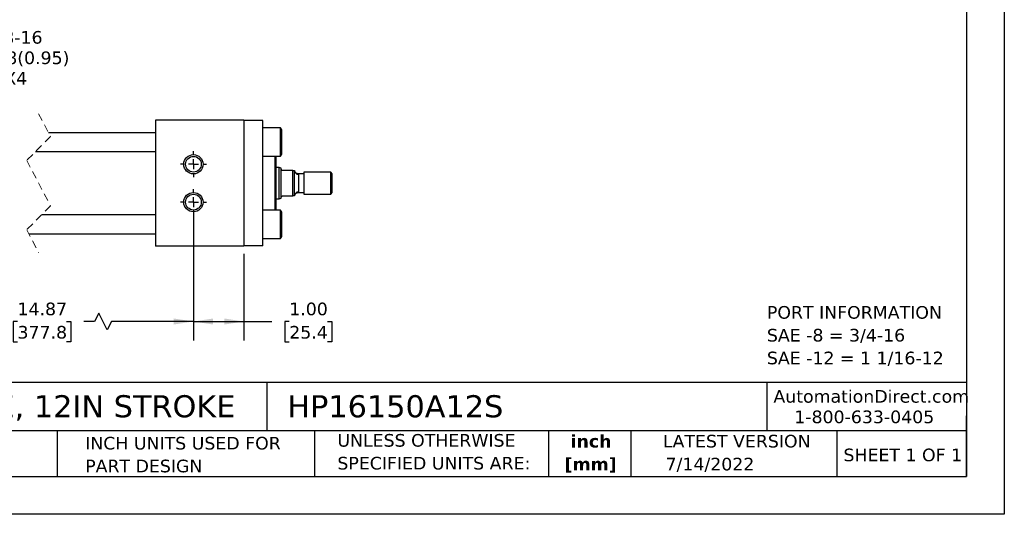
# Model space of a CAD drawing. Header units: inches. Extents: x 0 to 33, y 0 to 25.5.
# Tile 2 of 4: x 13.5 to 33, y 0 to 9.8. Entities that reach past the tile are written whole.
import ezdxf

# ---------------------------------------------------------------- set-up
doc = ezdxf.new("R2010")
doc.units = ezdxf.units.IN
doc.header["$LTSCALE"] = 3
doc.header["$MEASUREMENT"] = 0
for name, pattern in [('SLD-Center', [0.75, 0.6, -0.05, 0.05, -0.05]), ('SLD-Dashed', [0.075, 0.05, -0.025]), ('SLD-Solid', [0])]:
    doc.linetypes.add(name, pattern=pattern)
doc.layers.add('CENTER', color=40, linetype='SLD-Center')
doc.layers.add('DIMENSIONS', color=140, linetype='SLD-Solid', lineweight=25)
doc.layers.add('TEXT', color=140, linetype='SLD-Solid', lineweight=25)
doc.styles.add('SLDTEXTSTYLE0', font='VERDANA.TTF')
doc.styles.add('SLDTEXTSTYLE1', font='VERDANAB.TTF')
doc.dimstyles.new('SLDDIMSTYLE0', dxfattribs={"dimtxt": 0.254883, "dimasz": 0.39, "dimexe": 0, "dimexo": 0.0625, "dimgap": 0.063721, "dimtad": 0, "dimtih": 1, "dimtoh": 1, "dimrnd": 1e-09, "dimzin": 4, "dimdsep": 46, "dimtxsty": 'SLDTEXTSTYLE0', "dimsah": 1, "dimcen": 0.09, "dimadec": 0, "dimazin": 1, "dimtfac": 1, "dimtofl": 0, "dimtmove": 0, "dimatfit": 3, "dimfxl": 0, "dimfrac": 2, "dimtolj": 1, "dimtzin": 12, "dimarcsym": 0})
doc.dimstyles.new('SLDDIMSTYLE1', dxfattribs={"dimtxt": 0.254883, "dimasz": 0.39, "dimexe": 0, "dimexo": 0.0625, "dimgap": 0.063721, "dimtad": 0, "dimtih": 1, "dimtoh": 1, "dimrnd": 1e-09, "dimzin": 12, "dimdsep": 46, "dimtxsty": 'SLDTEXTSTYLE0', "dimsah": 1, "dimcen": 0.09, "dimadec": 0, "dimazin": 3, "dimtfac": 1, "dimtofl": 0, "dimtmove": 0, "dimatfit": 3, "dimfxl": 0, "dimfrac": 2, "dimtolj": 1, "dimtzin": 12, "dimarcsym": 0})
doc.dimstyles.new('SLDDIMSTYLE7', dxfattribs={"dimtxt": 0.254883, "dimasz": 0.39, "dimexe": 0, "dimexo": 0.0625, "dimgap": 0.063721, "dimtad": 0, "dimtih": 1, "dimtoh": 1, "dimrnd": 1e-09, "dimzin": 12, "dimdsep": 46, "dimtxsty": 'SLDTEXTSTYLE0', "dimsah": 1, "dimcen": 0, "dimadec": 0, "dimazin": 3, "dimtfac": 1, "dimtofl": 0, "dimtmove": 0, "dimatfit": 3, "dimfxl": 0, "dimfrac": 2, "dimtolj": 1, "dimtzin": 12, "dimarcsym": 0})

# ---------------------------------------------------------------- blocks, each defined once
blk = doc.blocks.new('SW_NOTE_0')
at = {"layer": 'TEXT', "color": 0, "char_height": 0.25, "attachment_point": 1, "style": 'SLDTEXTSTYLE0'}
for s, insert in [('PORT INFORMATION', (0, 0.318)), ('SAE -8 = 3/4-16', (0, -0.134)), ('SAE -12 = 1 1/16-12', (0, -0.585))]:
    blk.add_mtext(s, dxfattribs=dict(at, insert=insert))
blk = doc.blocks.new('SW_NOTE_0_1')
at = {"layer": 'TEXT', "color": 0, "char_height": 0.25, "attachment_point": 2, "style": 'SLDTEXTSTYLE1'}
for s, insert in [('inch', (0.375, 0.318)), ('[mm]', (0.367, -0.134))]:
    blk.add_mtext(s, dxfattribs=dict(at, insert=insert))
blk = doc.blocks.new('SW_NOTE_0_2')
at = {"layer": 'TEXT', "color": 0, "char_height": 0.25, "attachment_point": 1, "style": 'SLDTEXTSTYLE0'}
for s, insert in [('UNLESS OTHERWISE ', (0, 0.318)), ('SPECIFIED UNITS ARE:', (0, -0.134))]:
    blk.add_mtext(s, dxfattribs=dict(at, insert=insert))
blk = doc.blocks.new('SW_NOTE_0_6')
at = {"layer": 'TEXT', "color": 0, "char_height": 0.25, "attachment_point": 1, "style": 'SLDTEXTSTYLE0'}
for s, insert in [('INCH UNITS USED FOR ', (0, 0.318)), ('PART DESIGN', (0, -0.134))]:
    blk.add_mtext(s, dxfattribs=dict(at, insert=insert))
blk = doc.blocks.new('_D_18')
at = {"layer": 'DIMENSIONS'}
for p, q in [((10.731, 6.032), (10.731, 3.443)), ((16.946, 6.032), (16.946, 3.443)), ((15.071, 3.984), (14.987, 3.818)), ((15.237, 3.651), (15.071, 3.984)), ((10.731, 3.818), (13.117, 3.818)), ((13.463, 3.818), (13.377, 3.818)), ((13.377, 3.818), (13.377, 3.413)), ((14.432, 3.818), (14.518, 3.818)), ((14.518, 3.818), (14.518, 3.413)), ((14.987, 3.818), (14.778, 3.818)), ((15.321, 3.818), (15.237, 3.651)), ((16.946, 3.818), (15.321, 3.818)), ((13.377, 3.413), (13.463, 3.413)), ((14.518, 3.413), (14.432, 3.413))]:
    blk.add_line(p, q, dxfattribs=at)
for points in [[(10.731, 3.818), (11.121, 3.758), (11.121, 3.878)], [(16.946, 3.818), (16.556, 3.878), (16.556, 3.758)]]:
    blk.add_solid(points, dxfattribs=at)
at = {"layer": 'DIMENSIONS', "char_height": 0.25, "attachment_point": 1, "style": 'SLDTEXTSTYLE0'}
for s, insert in [('14.87', (13.463, 4.192)), ('377.8', (13.463, 3.73))]:
    blk.add_mtext(s, dxfattribs=dict(at, insert=insert))
blk = doc.blocks.new('_D_19')
at = {"layer": 'DIMENSIONS'}
for p, q in [((16.946, 6.032), (16.946, 3.443)), ((17.946, 5.157), (17.946, 3.443)), ((16.946, 3.818), (17.946, 3.818)), ((17.946, 3.818), (18.497, 3.818)), ((18.843, 3.818), (18.757, 3.818)), ((18.757, 3.818), (18.757, 3.413)), ((19.6, 3.818), (19.686, 3.818)), ((19.686, 3.818), (19.686, 3.413)), ((18.757, 3.413), (18.843, 3.413)), ((19.686, 3.413), (19.6, 3.413))]:
    blk.add_line(p, q, dxfattribs=at)
for points in [[(16.946, 3.818), (17.336, 3.758), (17.336, 3.878)], [(17.946, 3.818), (17.556, 3.878), (17.556, 3.758)]]:
    blk.add_solid(points, dxfattribs=at)
at = {"layer": 'DIMENSIONS', "char_height": 0.25, "attachment_point": 1, "style": 'SLDTEXTSTYLE0'}
for s, insert in [('1.00', (18.843, 4.192)), ('25.4', (18.843, 3.73))]:
    blk.add_mtext(s, dxfattribs=dict(at, insert=insert))
blk = doc.blocks.new('SW_SYMBOL_HOLE_DEPTH')
at = {"layer": 'DIMENSIONS', "color": 0}
for p, q in [((0, 103.3), (94.5, 103.3)), ((47.2, 103.3), (47.2, 8.9)), ((11.8, 65.6), (47.2, 8.9)), ((82.7, 65.6), (47.2, 8.9))]:
    blk.add_line(p, q, dxfattribs=at)
blk = doc.blocks.new('_D_21')
at = {"layer": 'DIMENSIONS'}
for p, q in [((10.795, 7.112), (11.487, 9.05)), ((11.487, 9.05), (12.143, 9.05))]:
    blk.add_line(p, q, dxfattribs=at)
blk.add_solid([(10.795, 7.112), (10.983, 7.459), (10.87, 7.499)], dxfattribs=at)
at = {"layer": 'DIMENSIONS', "xscale": 0.002688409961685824, "yscale": 0.002688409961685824, "zscale": 0.002688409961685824}
blk.add_blockref('SW_SYMBOL_HOLE_DEPTH', (12.331, 8.881), dxfattribs=at)
at = {"layer": 'DIMENSIONS', "char_height": 0.25, "attachment_point": 1, "style": 'SLDTEXTSTYLE0'}
for s, insert in [('3/8-16', (12.847, 9.57)), ('0.38(0.95)', (12.695, 9.165)), ('X4', (13.202, 8.76))]:
    blk.add_mtext(s, dxfattribs=dict(at, insert=insert))
blk = doc.blocks.new('SW_CENTERMARKSYMBOL_6')
at = {"layer": 'CENTER', "color": 0}
for p, q in [((0, 0.2), (0, 0.256)), ((-0.2, 0), (-0.256, 0)), ((0, 0), (-0.1, 0)), ((0, 0), (0, 0.1)), ((0, 0), (0, -0.1)), ((0, 0), (0.1, 0)), ((0.2, 0), (0.256, 0)), ((0, -0.2), (0, -0.256))]:
    blk.add_line(p, q, dxfattribs=at)
blk = doc.blocks.new('SW_CENTERMARKSYMBOL_7')
at = {"layer": 'CENTER', "color": 0}
for p, q in [((0, 0.2), (0, 0.256)), ((-0.2, 0), (-0.256, 0)), ((0, 0), (-0.1, 0)), ((0, 0), (0, 0.1)), ((0, 0), (0, -0.1)), ((0, 0), (0.1, 0)), ((0.2, 0), (0.256, 0)), ((0, -0.2), (0, -0.256))]:
    blk.add_line(p, q, dxfattribs=at)

msp = doc.modelspace()

# ---------------------------------------------------------------- linework, layer by layer
at = {"color": 7, "linetype": 'SLD-Solid'}
for p, q in [((33, 25.5), (33, 0)), ((33, 0), (0, 0))]:
    msp.add_line(p, q, dxfattribs=at)
at = {"color": 7, "linetype": 'SLD-Dashed', "lineweight": 18}
for p, q in [((13.881, 7.932), (14.117, 7.481)), ((14.117, 7.481), (13.645, 7.009)), ((13.645, 7.009), (14.117, 6.106)), ((14.117, 6.106), (13.645, 5.634)), ((13.645, 5.634), (13.881, 5.182))]:
    msp.add_line(p, q, dxfattribs=at)
for p, q in [((16.196, 7.807), (16.196, 5.307)), ((17.946, 7.807), (16.196, 7.807)), ((17.946, 7.807), (17.946, 5.307)), ((18.321, 7.797), (17.946, 7.797)), ((18.321, 5.317), (18.321, 7.797)), ((18.672, 7.651), (18.321, 7.651)), ((18.696, 7.611), (18.672, 7.651)), ((18.672, 7.089), (18.672, 7.651)), ((18.696, 7.37), (18.696, 7.611)), ((16.196, 7.557), (14.078, 7.557)), ((18.696, 7.129), (18.696, 7.37)), ((13.819, 7.182), (16.196, 7.182)), ((18.321, 7.089), (18.672, 7.089)), ((18.558, 7.089), (18.558, 6.026)), ((18.578, 7.089), (18.578, 6.026)), ((18.672, 7.089), (18.696, 7.129)), ((18.642, 6.87), (18.578, 6.87)), ((18.686, 6.854), (18.642, 6.87)), ((18.642, 6.245), (18.642, 6.87)), ((18.686, 6.839), (18.686, 6.854)), ((18.686, 6.276), (18.686, 6.839)), ((18.915, 6.807), (18.717, 6.807)), ((18.915, 6.307), (18.915, 6.807)), ((18.915, 6.807), (18.946, 6.807)), ((18.946, 6.307), (18.946, 6.807)), ((19.134, 6.741), (19.025, 6.741)), ((19.025, 6.741), (19.026, 6.731)), ((19.026, 6.731), (19.026, 6.383)), ((19.665, 6.776), (19.134, 6.776)), ((19.134, 6.776), (19.134, 6.339)), ((19.696, 6.745), (19.665, 6.776)), ((19.665, 6.339), (19.665, 6.776)), ((19.696, 6.37), (19.696, 6.745)), ((18.578, 6.245), (18.642, 6.245)), ((18.642, 6.245), (18.686, 6.261)), ((18.686, 6.261), (18.686, 6.276)), ((18.717, 6.307), (18.915, 6.307)), ((18.946, 6.307), (18.915, 6.307)), ((19.026, 6.383), (19.025, 6.374)), ((19.025, 6.374), (19.134, 6.374)), ((19.134, 6.339), (19.665, 6.339)), ((19.665, 6.339), (19.696, 6.37)), ((16.196, 5.932), (13.944, 5.932)), ((18.672, 6.026), (18.321, 6.026)), ((18.696, 5.986), (18.672, 6.026)), ((18.672, 5.464), (18.672, 6.026)), ((18.696, 5.504), (18.696, 5.986)), ((13.685, 5.557), (16.196, 5.557)), ((18.321, 5.464), (18.672, 5.464)), ((18.672, 5.464), (18.696, 5.504)), ((17.946, 5.307), (16.196, 5.307)), ((18.321, 5.317), (17.946, 5.317))]:
    msp.add_line(p, q)
for centre, radius in [((16.946, 6.932), 0.191), ((16.946, 6.932), 0.156), ((16.946, 6.182), 0.191), ((16.946, 6.182), 0.156)]:
    msp.add_circle(centre, radius)
for centre, start, end in [((19.024, 6.809), 181.5462, 271.4661), ((19.024, 6.305), 88.5339, 178.4538)]:
    msp.add_arc(centre, 0.078, start, end)
for points, knots in [([(18.717, 6.807), (18.715, 6.807), (18.711, 6.808), (18.705, 6.809), (18.698, 6.813), (18.691, 6.821), (18.686, 6.83), (18.686, 6.837), (18.686, 6.839)], [0, 0, 0, 0, 0.1202225, 0.2312088, 0.3874294, 0.5943473, 0.8872586, 1, 1, 1, 1]), ([(19.025, 6.741), (19.016, 6.742), (18.997, 6.744), (18.972, 6.759), (18.953, 6.78), (18.948, 6.799), (18.946, 6.807)], [0, 0, 0, 0, 0.242169, 0.499998, 0.757829, 1, 1, 1, 1]), ([(18.686, 6.276), (18.687, 6.281), (18.688, 6.289), (18.694, 6.297), (18.699, 6.302), (18.706, 6.306), (18.712, 6.307), (18.716, 6.307), (18.717, 6.307)], [0, 0, 0, 0, 0.3128251, 0.4573542, 0.6370006, 0.7678447, 0.9213652, 1, 1, 1, 1]), ([(18.946, 6.307), (18.948, 6.316), (18.953, 6.334), (18.972, 6.356), (18.997, 6.371), (19.016, 6.373), (19.025, 6.374)], [0, 0, 0, 0, 0.242171, 0.500002, 0.757831, 1, 1, 1, 1])]:
    msp.add_open_spline(points, degree=3, knots=knots)
at = {"layer": 'TEXT'}
for p, q in [((32.25, 24.75), (32.25, 0.75)), ((32.25, 2.613), (0.75, 2.613)), ((18.397, 2.613), (18.397, 1.65)), ((28.296, 2.613), (28.296, 1.65)), ((32.25, 0.75), (32.25, 1.95)), ((32.25, 1.65), (0.75, 1.65)), ((14.25, 1.65), (14.25, 0.75)), ((19.344, 1.65), (19.344, 0.75)), ((23.979, 1.65), (23.979, 0.75)), ((25.608, 1.65), (25.608, 0.75)), ((29.687, 1.65), (29.687, 0.75)), ((0.75, 0.75), (32.25, 0.75))]:
    msp.add_line(p, q, dxfattribs=at)

# ---------------------------------------------------------------- block references
at = {"layer": 'CENTER'}
for name, p in [('SW_CENTERMARKSYMBOL_7', (16.946, 6.932)), ('SW_CENTERMARKSYMBOL_6', (16.946, 6.182))]:
    msp.add_blockref(name, p, dxfattribs=at)
at = {"layer": 'TEXT'}
for name, p in [('SW_NOTE_0', (28.3, 3.806)), ('SW_NOTE_0_2', (19.796, 1.272)), ('SW_NOTE_0_1', (24.443, 1.255)), ('SW_NOTE_0_6', (14.803, 1.216))]:
    msp.add_blockref(name, p, dxfattribs=at)

# ---------------------------------------------------------------- texts
at = {"layer": 'TEXT', "style": 'SLDTEXTSTYLE0'}
for s, insert, char_height, attachment_point in [('HYDRAULIC CYLINDER: NFPA, 1.5IN BORE, 12IN STROKE', (0.941, 2.359), 0.4375, 1), ('HP16150A12S', (18.804, 2.359), 0.4375, 1), ('AutomationDirect.com', (28.429, 2.461), 0.25, 1), ('1-800-633-0405', (28.842, 2.055), 0.25, 1), ('LATEST VERSION', (27.703, 1.574), 0.25, 2), ('SHEET 1 OF 1', (29.816, 1.301), 0.25, 1), ('7/14/2022', (26.293, 1.12), 0.25, 1)]:
    msp.add_mtext(s, dxfattribs=dict(at, insert=insert, char_height=char_height, attachment_point=attachment_point))

# ---------------------------------------------------------------- dimensions: what is measured, and where the dimension line sits
at = {"layer": 'DIMENSIONS'}
dim = msp.add_diameter_dim_2p(p1=(10.667, 6.753), p2=(10.795, 7.112), text='3/8-16\\P{\\fGDT;x}0.38(0.95)\\PX4', dimstyle='SLDDIMSTYLE7', override={"dimpost": '<>'}, dxfattribs=at)
dim.commit()
dim.dimension.update_dxf_attribs({"geometry": '_D_21', "text_midpoint": (13.422, 9.05), "dimtype": 163})
dim = msp.add_linear_dim(base=(16.946, 3.818), p1=(10.731, 6.182), p2=(16.946, 6.182), text='14.87', dimstyle='SLDDIMSTYLE1', dxfattribs=at)
dim.commit()
dim.dimension.update_dxf_attribs({"geometry": '_D_18', "text_midpoint": (13.947, 3.818), "dimtype": 160})
dim = msp.add_linear_dim(base=(17.946, 3.818), p1=(16.946, 6.182), p2=(17.946, 5.307), dimstyle='SLDDIMSTYLE0', dxfattribs=at)
dim.commit()
dim.dimension.update_dxf_attribs({"geometry": '_D_19', "text_midpoint": (19.221, 3.818), "dimtype": 160})

doc.saveas('drawing.dxf')
